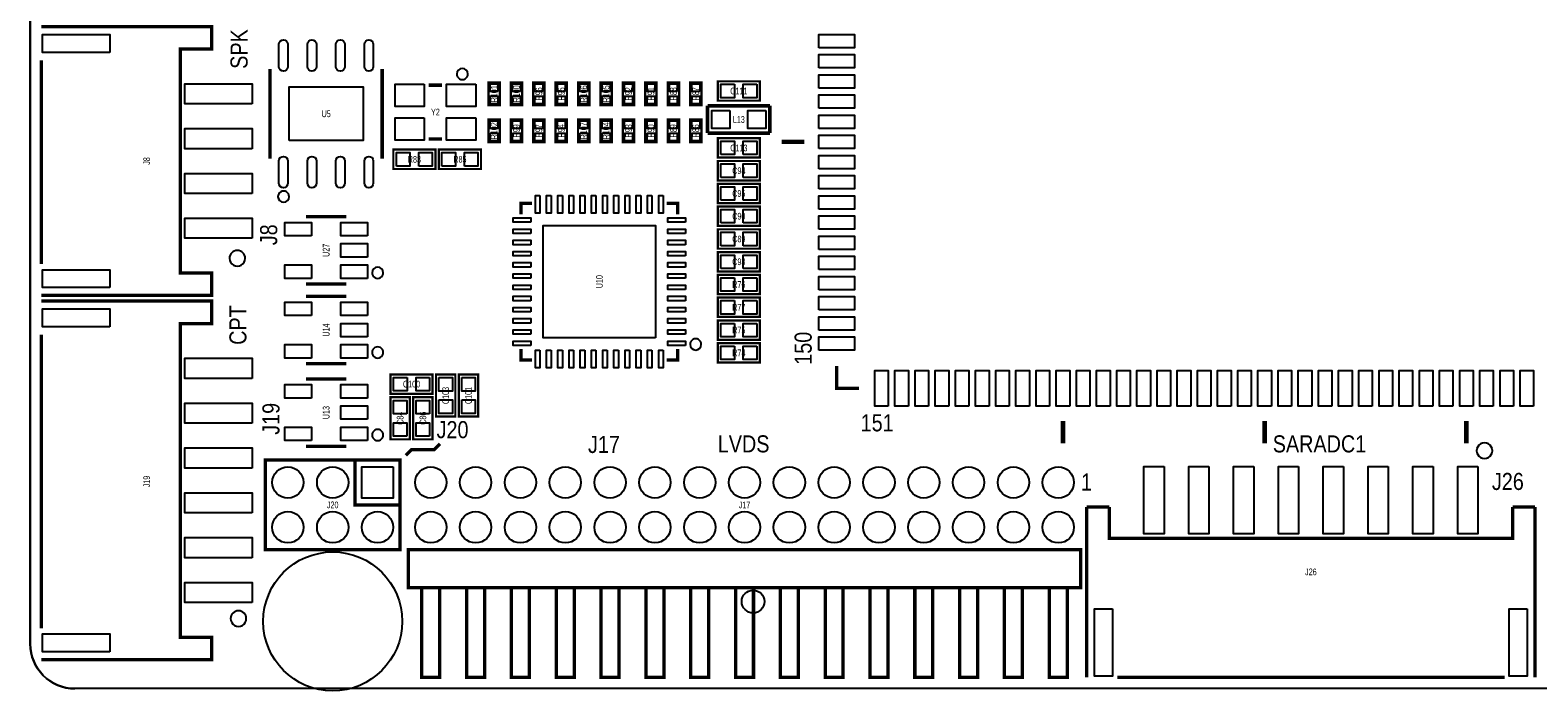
# Model space of a CAD drawing. Extents: x -1 to 129, y 0 to 82.
# Tile 1 of 7: x 0 to 67, y 0 to 29. Entities that reach past the tile are written whole.
import ezdxf
from ezdxf.enums import TextEntityAlignment as Align

# ---------------------------------------------------------------- set-up
doc = ezdxf.new("R2010")
doc.units = 0
for name, color, linetype in [('BG_OUTLINE', 3, 'CONTINUOUS'), ('BG_SILKSCREEN_TOP', 7, 'CONTINUOUS'), ('PG_SILKSCREEN_TOP', 253, 'CONTINUOUS'), ('PIN_TOP', 92, 'CONTINUOUS'), ('RD_SILKSCREEN_TOP', 7, 'CONTINUOUS')]:
    doc.layers.add(name, color=color, linetype=linetype)

msp = doc.modelspace()

# ---------------------------------------------------------------- linework, layer by layer
at = {"layer": 'BG_OUTLINE'}
for points in [[(1.999996, 78.999994, 0.414213), (0, 76.999998), (0, 1.999996, 0.414212), (1.999996, 0)], [(129.499995, 1.999996, -0.414212), (127.499999, 0), (1.999996, 0)]]:
    msp.add_lwpolyline(points, format="xyb", dxfattribs=at)
msp.add_lwpolyline([(1.999996, 78.999994), (24.356873, 78.999994), (24.356873, 70.199987), (38.35687, 70.199987), (38.35687, 78.999994), (127.499999, 78.999994, -0.414213), (129.499995, 76.999998), (129.499995, 1.999996, -0.414212), (127.499999, 0), (1.999996, 0, -0.414212), (0, 1.999996), (0, 76.999998, -0.414213)], format="xyb", close=True, dxfattribs=at)
at = {"layer": 'BG_SILKSCREEN_TOP', "const_width": 0.1524}
msp.add_lwpolyline([(18.288, 10.922), (18.034, 10.668), (17.018, 10.668), (16.764, 10.414)], dxfattribs=at)
at = {"layer": 'PG_SILKSCREEN_TOP'}
for points, const_width in [([(0.499999, 17.54599), (8.099984, 17.54599), (8.099984, 18.545988), (6.699987, 18.545988), (6.699987, 28.545993), (8.099984, 28.545993), (8.099984, 29.545991), (0.499999, 29.545991)], 0.150012), ([(0.499999, 18.945987), (0.499999, 28.045994)], 0.150012), ([(10.708005, 27.653996), (10.708005, 23.654004)], 0.150012), ([(15.707995, 27.653996), (15.707995, 23.654004)], 0.150012), ([(18.384799, 26.930198), (17.784801, 26.930198)], 0.150012), ([(20.955025, 26.035), (20.955025, 27.051), (20.447025, 27.051), (20.447025, 26.035), (20.955025, 26.035)], 0.1016), ([(21.954998, 26.035), (21.954998, 27.051), (21.446998, 27.051), (21.446998, 26.035), (21.954998, 26.035)], 0.1016), ([(22.954996, 26.035025), (22.954996, 27.051025), (22.446996, 27.051025), (22.446996, 26.035025), (22.954996, 26.035025)], 0.1016), ([(23.954994, 26.035), (23.954994, 27.051), (23.446994, 27.051), (23.446994, 26.035), (23.954994, 26.035)], 0.1016), ([(24.954992, 26.035), (24.954992, 27.051), (24.446992, 27.051), (24.446992, 26.035), (24.954992, 26.035)], 0.1016), ([(25.95499, 26.035025), (25.95499, 27.051025), (25.44699, 27.051025), (25.44699, 26.035025), (25.95499, 26.035025)], 0.1016), ([(26.954988, 26.035), (26.954988, 27.051), (26.446988, 27.051), (26.446988, 26.035), (26.954988, 26.035)], 0.1016), ([(27.954986, 26.035), (27.954986, 27.051), (27.446986, 27.051), (27.446986, 26.035), (27.954986, 26.035)], 0.1016), ([(28.954984, 26.035), (28.954984, 27.051), (28.446984, 27.051), (28.446984, 26.035), (28.954984, 26.035)], 0.1016), ([(29.954982, 26.034975), (29.954982, 27.050975), (29.446982, 27.050975), (29.446982, 26.034975), (29.954982, 26.034975)], 0.1016), ([(32.5628, 26.2382), (30.6832, 26.2382), (30.6832, 27.1018), (32.5628, 27.1018), (32.5628, 26.2382)], 0.1016), ([(30.226, 24.7904), (30.226, 26.0096)], 0.1524), ([(30.226, 26.0096), (33.0073, 26.0096)], 0.1524), ([(33.0073, 26.0096), (33.0073, 24.7904)], 0.1524), ([(20.447, 25.4), (20.447, 24.384), (20.955, 24.384), (20.955, 25.4), (20.447, 25.4)], 0.1016), ([(21.447023, 25.399975), (21.447023, 24.383975), (21.955023, 24.383975), (21.955023, 25.399975), (21.447023, 25.399975)], 0.1016), ([(22.446971, 25.400025), (22.446971, 24.384025), (22.954971, 24.384025), (22.954971, 25.400025), (22.446971, 25.400025)], 0.1016), ([(23.446969, 25.4), (23.446969, 24.384), (23.954969, 24.384), (23.954969, 25.4), (23.446969, 25.4)], 0.1016), ([(24.446967, 25.4), (24.446967, 24.384), (24.954967, 24.384), (24.954967, 25.4), (24.446967, 25.4)], 0.1016), ([(25.446965, 25.400025), (25.446965, 24.384025), (25.954965, 24.384025), (25.954965, 25.400025), (25.446965, 25.400025)], 0.1016), ([(26.446963, 25.399975), (26.446963, 24.383975), (26.954963, 24.383975), (26.954963, 25.399975), (26.446963, 25.399975)], 0.1016), ([(27.446961, 25.4), (27.446961, 24.384), (27.954961, 24.384), (27.954961, 25.4), (27.446961, 25.4)], 0.1016), ([(28.446959, 25.4), (28.446959, 24.384), (28.954959, 24.384), (28.954959, 25.4), (28.446959, 25.4)], 0.1016), ([(29.446957, 25.4), (29.446957, 24.384), (29.954957, 24.384), (29.954957, 25.4), (29.446957, 25.4)], 0.1016), ([(18.384799, 24.530202), (17.784801, 24.530202)], 0.150012), ([(33.0073, 24.7904), (30.226, 24.7904)], 0.1524), ([(30.6832, 24.5618), (32.5628, 24.5618), (32.5628, 23.6982), (30.6832, 23.6982), (30.6832, 24.5618)], 0.1016), ([(34.538996, 24.398986), (33.538998, 24.398986)], 0.2), ([(16.2052, 24.0538), (18.0848, 24.0538), (18.0848, 23.1902), (16.2052, 23.1902), (16.2052, 24.0538)], 0.1016), ([(18.2372, 24.0538), (20.1168, 24.0538), (20.1168, 23.1902), (18.2372, 23.1902), (18.2372, 24.0538)], 0.1016), ([(30.6832, 23.5458), (32.5628, 23.5458), (32.5628, 22.6822), (30.6832, 22.6822), (30.6832, 23.5458)], 0.1016), ([(30.6832, 22.5298), (32.5628, 22.5298), (32.5628, 21.6662), (30.6832, 21.6662), (30.6832, 22.5298)], 0.1016), ([(21.897518, 21.160994), (21.897518, 21.660993), (22.397517, 21.660993)], 0.150012), ([(28.897504, 21.160994), (28.897504, 21.660993), (28.397505, 21.660993)], 0.150012), ([(30.6832, 21.5138), (32.5628, 21.5138), (32.5628, 20.6502), (30.6832, 20.6502), (30.6832, 21.5138)], 0.1016), ([(12.308002, 21.057997), (14.107998, 21.057997)], 0.150012), ([(30.6832, 20.4978), (32.5628, 20.4978), (32.5628, 19.6342), (30.6832, 19.6342), (30.6832, 20.4978)], 0.1016), ([(30.6832, 19.4818), (32.5628, 19.4818), (32.5628, 18.6182), (30.6832, 18.6182), (30.6832, 19.4818)], 0.1016), ([(32.5628, 17.6022), (30.6832, 17.6022), (30.6832, 18.4658), (32.5628, 18.4658), (32.5628, 17.6022)], 0.1016), ([(14.107998, 18.058003), (12.308002, 18.058003)], 0.150012), ([(12.308002, 17.501997), (14.107998, 17.501997)], 0.150012), ([(32.5628, 16.5862), (30.6832, 16.5862), (30.6832, 17.4498), (32.5628, 17.4498), (32.5628, 16.5862)], 0.1016), ([(0.499999, 1.291996), (8.099984, 1.291996), (8.099984, 2.291994), (6.699987, 2.291994), (6.699987, 16.291992), (8.099984, 16.291992), (8.099984, 17.29199), (0.499999, 17.29199)], 0.150012), ([(32.5628, 15.5702), (30.6832, 15.5702), (30.6832, 16.4338), (32.5628, 16.4338), (32.5628, 15.5702)], 0.1016), ([(0.499999, 2.691994), (0.499999, 15.791993)], 0.150012), ([(21.897518, 15.161006), (21.897518, 14.661007), (22.397517, 14.661007)], 0.150012), ([(28.397505, 14.661007), (28.897504, 14.661007), (28.897504, 15.161006)], 0.150012), ([(32.5628, 14.5542), (30.6832, 14.5542), (30.6832, 15.4178), (32.5628, 15.4178), (32.5628, 14.5542)], 0.1016), ([(14.107998, 14.502003), (12.308002, 14.502003)], 0.150012), ([(35.989006, 14.399006), (35.989006, 13.399008), (36.989004, 13.399008)], 0.150012), ([(12.308002, 13.818997), (14.107998, 13.818997)], 0.150012), ([(17.9578, 13.1572), (16.0782, 13.1572), (16.0782, 14.0208), (17.9578, 14.0208), (17.9578, 13.1572)], 0.1016), ([(18.9738, 14.0208), (18.9738, 12.1412), (18.1102, 12.1412), (18.1102, 14.0208), (18.9738, 14.0208)], 0.1016), ([(19.9898, 14.0208), (19.9898, 12.1412), (19.1262, 12.1412), (19.1262, 14.0208), (19.9898, 14.0208)], 0.1016), ([(16.0782, 11.1252), (16.0782, 13.0048), (16.9418, 13.0048), (16.9418, 11.1252), (16.0782, 11.1252)], 0.1016), ([(17.0942, 11.1252), (17.0942, 13.0048), (17.9578, 13.0048), (17.9578, 11.1252), (17.0942, 11.1252)], 0.1016), ([(46.088986, 11.948998), (46.088986, 10.949)], 0.2), ([(55.088993, 11.948998), (55.088993, 10.949)], 0.2), ([(64.089001, 11.948998), (64.089001, 10.949)], 0.2), ([(14.107998, 10.819003), (12.308002, 10.819003)], 0.150012), ([(16.499992, 10.200005), (16.499992, 6.200013), (10.500004, 6.200013), (10.500004, 10.200005), (16.499992, 10.200005)], 0.150012), ([(14.499996, 10.200005), (14.499996, 8.200009), (16.499992, 8.200009)], 0.150012), ([(47.149995, 8.109991), (47.149995, 0.510007)], 0.150012), ([(48.149993, 8.109991), (47.149995, 8.109991)], 0.150012), ([(48.149993, 8.109991), (48.149993, 6.709994), (66.150007, 6.709994), (66.150007, 8.109991)], 0.150012), ([(67.150005, 8.109991), (66.150007, 8.109991)], 0.150012), ([(67.150005, 0.510007), (67.150005, 8.109991)], 0.150012), ([(46.876995, 6.200013), (46.876995, 4.500016), (16.877005, 4.500016), (16.877005, 6.200013), (46.876995, 6.200013)], 0.150012), ([(18.277002, 4.500016), (18.277002, 0.499999), (17.477003, 0.499999), (17.477003, 4.500016)], 0.150012), ([(20.276998, 4.500016), (20.276998, 0.499999), (19.476999, 0.499999), (19.476999, 4.500016)], 0.150012), ([(22.276994, 4.500016), (22.276994, 0.499999), (21.476995, 0.499999), (21.476995, 4.500016)], 0.150012), ([(24.27699, 4.500016), (24.27699, 0.499999), (23.476991, 0.499999), (23.476991, 4.500016)], 0.150012), ([(26.277011, 4.500016), (26.277011, 0.499999), (25.476987, 0.499999), (25.476987, 4.500016)], 0.150012), ([(28.277007, 4.500016), (28.277007, 0.499999), (27.477009, 0.499999), (27.477009, 4.500016)], 0.150012), ([(30.277003, 4.500016), (30.277003, 0.499999), (29.477005, 0.499999), (29.477005, 4.500016)], 0.150012), ([(32.276999, 4.500016), (32.276999, 0.499999), (31.477001, 0.499999), (31.477001, 4.500016)], 0.150012), ([(34.276995, 4.500016), (34.276995, 0.499999), (33.476997, 0.499999), (33.476997, 4.500016)], 0.150012), ([(36.276991, 4.500016), (36.276991, 0.499999), (35.476993, 0.499999), (35.476993, 4.500016)], 0.150012), ([(38.277013, 4.500016), (38.277013, 0.499999), (37.476989, 0.499999), (37.476989, 4.500016)], 0.150012), ([(40.277009, 4.500016), (40.277009, 0.499999), (39.47701, 0.499999), (39.47701, 4.500016)], 0.150012), ([(42.277005, 4.500016), (42.277005, 0.499999), (41.477006, 0.499999), (41.477006, 4.500016)], 0.150012), ([(44.277001, 4.500016), (44.277001, 0.499999), (43.477002, 0.499999), (43.477002, 4.500016)], 0.150012), ([(46.276997, 4.500016), (46.276997, 0.499999), (45.476998, 0.499999), (45.476998, 4.500016)], 0.150012), ([(65.789988, 0.510007), (48.510012, 0.510007)], 0.150012)]:
    msp.add_lwpolyline(points, dxfattribs=dict(at, const_width=const_width))
for points in [[(19.534784, 27.430197, 1), (19.034815, 27.430186, 1)], [(11.558016, 21.954007, 1), (11.057993, 21.954009, 1)], [(9.595612, 19.202425, 1), (8.895615, 19.202406, 1)], [(15.757982, 18.558002, 1), (15.258018, 18.557998, 1)], [(29.947514, 15.361006, 1), (29.447507, 15.360994, 1)], [(15.757982, 15.002002, 1), (15.258018, 15.001998, 1)], [(15.757982, 11.319002, 1), (15.258018, 11.318998, 1)], [(65.246987, 10.617225, 1), (64.547006, 10.617207, 1)], [(9.646412, 3.1242, 1), (8.946415, 3.124206, 1)]]:
    msp.add_lwpolyline(points, format="xyb", close=True, dxfattribs=at)
at = {"layer": 'PIN_TOP'}
for points in [[(3.54998, 28.395955), (0.549986, 28.395955), (0.549986, 29.196055), (3.54998, 29.196055)], [(35.189109, 28.599003), (35.189109, 29.199002), (36.789106, 29.199002), (36.789106, 28.599003)], [(35.189109, 27.699005), (35.189109, 28.299004), (36.789106, 28.299004), (36.789106, 27.699005)], [(9.89998, 26.096049), (6.899986, 26.096049), (6.899986, 26.995945), (9.89998, 26.995945)], [(17.584788, 26.98021), (17.584788, 25.980212), (16.284791, 25.980212), (16.284791, 26.98021)], [(19.884809, 26.98021), (19.884809, 25.980212), (18.584812, 25.980212), (18.584812, 26.98021)], [(20.876031, 26.643101), (20.526019, 26.643101), (20.526019, 26.993113), (20.876031, 26.993113)], [(21.876004, 26.643101), (21.525992, 26.643101), (21.525992, 26.993113), (21.876004, 26.993113)], [(22.876002, 26.643127), (22.52599, 26.643127), (22.52599, 26.993139), (22.876002, 26.993139)], [(23.876, 26.643101), (23.525988, 26.643101), (23.525988, 26.993113), (23.876, 26.993113)], [(24.875998, 26.643101), (24.525986, 26.643101), (24.525986, 26.993113), (24.875998, 26.993113)], [(25.875996, 26.643127), (25.525984, 26.643127), (25.525984, 26.993139), (25.875996, 26.993139)], [(26.875994, 26.643101), (26.525982, 26.643101), (26.525982, 26.993113), (26.875994, 26.993113)], [(27.875992, 26.643101), (27.52598, 26.643101), (27.52598, 26.993113), (27.875992, 26.993113)], [(28.87599, 26.643101), (28.525978, 26.643101), (28.525978, 26.993113), (28.87599, 26.993113)], [(29.875988, 26.643076), (29.525976, 26.643076), (29.525976, 26.993088), (29.875988, 26.993088)], [(31.422797, 26.969695), (31.422797, 26.370305), (30.823408, 26.370305), (30.823408, 26.969695)], [(32.422592, 26.969695), (32.422592, 26.370305), (31.823203, 26.370305), (31.823203, 26.969695)], [(35.189109, 26.799007), (35.189109, 27.399005), (36.789106, 27.399005), (36.789106, 26.799007)], [(11.557991, 24.454002), (11.557991, 26.853998), (14.857984, 26.853998), (14.857984, 24.454002)], [(20.876031, 26.092887), (20.526019, 26.092887), (20.526019, 26.442899), (20.876031, 26.442899)], [(21.876004, 26.092887), (21.525992, 26.092887), (21.525992, 26.442899), (21.876004, 26.442899)], [(22.876002, 26.092912), (22.52599, 26.092912), (22.52599, 26.442924), (22.876002, 26.442924)], [(23.876, 26.092887), (23.525988, 26.092887), (23.525988, 26.442899), (23.876, 26.442899)], [(24.875998, 26.092887), (24.525986, 26.092887), (24.525986, 26.442899), (24.875998, 26.442899)], [(25.875996, 26.092912), (25.525984, 26.092912), (25.525984, 26.442924), (25.875996, 26.442924)], [(26.875994, 26.092887), (26.525982, 26.092887), (26.525982, 26.442899), (26.875994, 26.442899)], [(27.875992, 26.092887), (27.52598, 26.092887), (27.52598, 26.442899), (27.875992, 26.442899)], [(28.87599, 26.092887), (28.525978, 26.092887), (28.525978, 26.442899), (28.87599, 26.442899)], [(29.875988, 26.092861), (29.525976, 26.092861), (29.525976, 26.442873), (29.875988, 26.442873)], [(35.189109, 25.899008), (35.189109, 26.499007), (36.789106, 26.499007), (36.789106, 25.899008)], [(31.22295, 25.80005), (31.22295, 24.99995), (30.42285, 24.99995), (30.42285, 25.80005)], [(32.82315, 25.80005), (32.82315, 24.99995), (32.02305, 24.99995), (32.02305, 25.80005)], [(35.189109, 24.99901), (35.189109, 25.599009), (36.789106, 25.599009), (36.789106, 24.99901)], [(9.89998, 24.096053), (6.899986, 24.096053), (6.899986, 24.995949), (9.89998, 24.995949)], [(17.584788, 25.480188), (17.584788, 24.48019), (16.284791, 24.48019), (16.284791, 25.480188)], [(19.884809, 25.480188), (19.884809, 24.48019), (18.584812, 24.48019), (18.584812, 25.480188)], [(20.525994, 25.342113), (20.876006, 25.342113), (20.876006, 24.992101), (20.525994, 24.992101)], [(21.526017, 25.342088), (21.876029, 25.342088), (21.876029, 24.992076), (21.526017, 24.992076)], [(22.525965, 25.342139), (22.875977, 25.342139), (22.875977, 24.992127), (22.525965, 24.992127)], [(23.525963, 25.342113), (23.875975, 25.342113), (23.875975, 24.992101), (23.525963, 24.992101)], [(24.525961, 25.342113), (24.875973, 25.342113), (24.875973, 24.992101), (24.525961, 24.992101)], [(25.525959, 25.342139), (25.875971, 25.342139), (25.875971, 24.992127), (25.525959, 24.992127)], [(26.525957, 25.342088), (26.875969, 25.342088), (26.875969, 24.992076), (26.525957, 24.992076)], [(27.525955, 25.342113), (27.875967, 25.342113), (27.875967, 24.992101), (27.525955, 24.992101)], [(28.525953, 25.342113), (28.875965, 25.342113), (28.875965, 24.992101), (28.525953, 24.992101)], [(29.525951, 25.342113), (29.875963, 25.342113), (29.875963, 24.992101), (29.525951, 24.992101)], [(20.525994, 24.791899), (20.876006, 24.791899), (20.876006, 24.441887), (20.525994, 24.441887)], [(21.526017, 24.791873), (21.876029, 24.791873), (21.876029, 24.441861), (21.526017, 24.441861)], [(22.525965, 24.791924), (22.875977, 24.791924), (22.875977, 24.441912), (22.525965, 24.441912)], [(23.525963, 24.791899), (23.875975, 24.791899), (23.875975, 24.441887), (23.525963, 24.441887)], [(24.525961, 24.791899), (24.875973, 24.791899), (24.875973, 24.441887), (24.525961, 24.441887)], [(25.525959, 24.791924), (25.875971, 24.791924), (25.875971, 24.441912), (25.525959, 24.441912)], [(26.525957, 24.791873), (26.875969, 24.791873), (26.875969, 24.441861), (26.525957, 24.441861)], [(27.525955, 24.791899), (27.875967, 24.791899), (27.875967, 24.441887), (27.525955, 24.441887)], [(28.525953, 24.791899), (28.875965, 24.791899), (28.875965, 24.441887), (28.525953, 24.441887)], [(29.525951, 24.791899), (29.875963, 24.791899), (29.875963, 24.441887), (29.525951, 24.441887)], [(30.823408, 23.830305), (30.823408, 24.429695), (31.422797, 24.429695), (31.422797, 23.830305)], [(31.823203, 23.830305), (31.823203, 24.429695), (32.422592, 24.429695), (32.422592, 23.830305)], [(35.189109, 24.098987), (35.189109, 24.698985), (36.789106, 24.698985), (36.789106, 24.098987)], [(16.345408, 23.322305), (16.345408, 23.921695), (16.944797, 23.921695), (16.944797, 23.322305)], [(17.345203, 23.322305), (17.345203, 23.921695), (17.944592, 23.921695), (17.944592, 23.322305)], [(18.377408, 23.322305), (18.377408, 23.921695), (18.976797, 23.921695), (18.976797, 23.322305)], [(19.377203, 23.322305), (19.377203, 23.921695), (19.976592, 23.921695), (19.976592, 23.322305)], [(35.189109, 23.198988), (35.189109, 23.798987), (36.789106, 23.798987), (36.789106, 23.198988)], [(9.89998, 22.096057), (6.899986, 22.096057), (6.899986, 22.995953), (9.89998, 22.995953)], [(30.823408, 22.814305), (30.823408, 23.413695), (31.422797, 23.413695), (31.422797, 22.814305)], [(31.823203, 22.814305), (31.823203, 23.413695), (32.422592, 23.413695), (32.422592, 22.814305)], [(35.189109, 22.29899), (35.189109, 22.898989), (36.789106, 22.898989), (36.789106, 22.29899)], [(30.823408, 21.798305), (30.823408, 22.397695), (31.422797, 22.397695), (31.422797, 21.798305)], [(31.823203, 21.798305), (31.823203, 22.397695), (32.422592, 22.397695), (32.422592, 21.798305)], [(22.747453, 22.011056), (22.747453, 21.210956), (22.547555, 21.210956), (22.547555, 22.011056)], [(23.247452, 22.011056), (23.247452, 21.210956), (23.047554, 21.210956), (23.047554, 22.011056)], [(23.747451, 22.011056), (23.747451, 21.210956), (23.547553, 21.210956), (23.547553, 22.011056)], [(24.24745, 22.011056), (24.24745, 21.210956), (24.047552, 21.210956), (24.047552, 22.011056)], [(24.747449, 22.011056), (24.747449, 21.210956), (24.547551, 21.210956), (24.547551, 22.011056)], [(25.247448, 22.011056), (25.247448, 21.210956), (25.04755, 21.210956), (25.04755, 22.011056)], [(25.747472, 22.011056), (25.747472, 21.210956), (25.547574, 21.210956), (25.547574, 22.011056)], [(26.247471, 22.011056), (26.247471, 21.210956), (26.047573, 21.210956), (26.047573, 22.011056)], [(26.74747, 22.011056), (26.74747, 21.210956), (26.547572, 21.210956), (26.547572, 22.011056)], [(27.247469, 22.011056), (27.247469, 21.210956), (27.047571, 21.210956), (27.047571, 22.011056)], [(27.747468, 22.011056), (27.747468, 21.210956), (27.54757, 21.210956), (27.54757, 22.011056)], [(28.247467, 22.011056), (28.247467, 21.210956), (28.047569, 21.210956), (28.047569, 22.011056)], [(35.189109, 21.398992), (35.189109, 21.998991), (36.789106, 21.998991), (36.789106, 21.398992)], [(9.89998, 20.096061), (6.899986, 20.096061), (6.899986, 20.995957), (9.89998, 20.995957)], [(22.347555, 20.811058), (21.547455, 20.811058), (21.547455, 21.010956), (22.347555, 21.010956)], [(29.247567, 20.811058), (28.447467, 20.811058), (28.447467, 21.010956), (29.247567, 21.010956)], [(30.823408, 20.782305), (30.823408, 21.381695), (31.422797, 21.381695), (31.422797, 20.782305)], [(31.823203, 20.782305), (31.823203, 21.381695), (32.422592, 21.381695), (32.422592, 20.782305)], [(35.189109, 20.498994), (35.189109, 21.098993), (36.789106, 21.098993), (36.789106, 20.498994)], [(12.557442, 20.208316), (11.358537, 20.208316), (11.358537, 20.807705), (12.557442, 20.807705)], [(15.057463, 20.208316), (13.858557, 20.208316), (13.858557, 20.807705), (15.057463, 20.807705)], [(22.347555, 20.311059), (21.547455, 20.311059), (21.547455, 20.510957), (22.347555, 20.510957)], [(27.897506, 15.661005), (22.897516, 15.661005), (22.897516, 20.660995), (27.897506, 20.660995)], [(29.247567, 20.311059), (28.447467, 20.311059), (28.447467, 20.510957), (29.247567, 20.510957)], [(30.823408, 19.766305), (30.823408, 20.365695), (31.422797, 20.365695), (31.422797, 19.766305)], [(31.823203, 19.766305), (31.823203, 20.365695), (32.422592, 20.365695), (32.422592, 19.766305)], [(35.189109, 19.598996), (35.189109, 20.198994), (36.789106, 20.198994), (36.789106, 19.598996)], [(15.057463, 19.258305), (13.858557, 19.258305), (13.858557, 19.857695), (15.057463, 19.857695)], [(22.347555, 19.81106), (21.547455, 19.81106), (21.547455, 20.010958), (22.347555, 20.010958)], [(22.347555, 19.311061), (21.547455, 19.311061), (21.547455, 19.510959), (22.347555, 19.510959)], [(29.247567, 19.81106), (28.447467, 19.81106), (28.447467, 20.010958), (29.247567, 20.010958)], [(29.247567, 19.311061), (28.447467, 19.311061), (28.447467, 19.510959), (29.247567, 19.510959)], [(12.557442, 18.308295), (11.358537, 18.308295), (11.358537, 18.907684), (12.557442, 18.907684)], [(15.057463, 18.308295), (13.858557, 18.308295), (13.858557, 18.907684), (15.057463, 18.907684)], [(22.347555, 18.811062), (21.547455, 18.811062), (21.547455, 19.01096), (22.347555, 19.01096)], [(29.247567, 18.811062), (28.447467, 18.811062), (28.447467, 19.01096), (29.247567, 19.01096)], [(30.823408, 18.750305), (30.823408, 19.349695), (31.422797, 19.349695), (31.422797, 18.750305)], [(31.823203, 18.750305), (31.823203, 19.349695), (32.422592, 19.349695), (32.422592, 18.750305)], [(35.189109, 18.698997), (35.189109, 19.298996), (36.789106, 19.298996), (36.789106, 18.698997)], [(3.54998, 17.895951), (0.549986, 17.895951), (0.549986, 18.696051), (3.54998, 18.696051)], [(22.347555, 18.311063), (21.547455, 18.311063), (21.547455, 18.510961), (22.347555, 18.510961)], [(29.247567, 18.311063), (28.447467, 18.311063), (28.447467, 18.510961), (29.247567, 18.510961)], [(31.422797, 18.333695), (31.422797, 17.734305), (30.823408, 17.734305), (30.823408, 18.333695)], [(32.422592, 18.333695), (32.422592, 17.734305), (31.823203, 17.734305), (31.823203, 18.333695)], [(35.189109, 17.798999), (35.189109, 18.398998), (36.789106, 18.398998), (36.789106, 17.798999)], [(22.347555, 17.811039), (21.547455, 17.811039), (21.547455, 18.010937), (22.347555, 18.010937)], [(22.347555, 17.31104), (21.547455, 17.31104), (21.547455, 17.510938), (22.347555, 17.510938)], [(29.247567, 17.811039), (28.447467, 17.811039), (28.447467, 18.010937), (29.247567, 18.010937)], [(29.247567, 17.31104), (28.447467, 17.31104), (28.447467, 17.510938), (29.247567, 17.510938)], [(35.189109, 16.899001), (35.189109, 17.499), (36.789106, 17.499), (36.789106, 16.899001)], [(3.54998, 16.141954), (0.549986, 16.141954), (0.549986, 16.942054), (3.54998, 16.942054)], [(12.557442, 16.652316), (11.358537, 16.652316), (11.358537, 17.251705), (12.557442, 17.251705)], [(15.057463, 16.652316), (13.858557, 16.652316), (13.858557, 17.251705), (15.057463, 17.251705)], [(22.347555, 16.811041), (21.547455, 16.811041), (21.547455, 17.010939), (22.347555, 17.010939)], [(29.247567, 16.811041), (28.447467, 16.811041), (28.447467, 17.010939), (29.247567, 17.010939)], [(31.422797, 17.317695), (31.422797, 16.718305), (30.823408, 16.718305), (30.823408, 17.317695)], [(32.422592, 17.317695), (32.422592, 16.718305), (31.823203, 16.718305), (31.823203, 17.317695)], [(15.057463, 15.702305), (13.858557, 15.702305), (13.858557, 16.301695), (15.057463, 16.301695)], [(22.347555, 16.311042), (21.547455, 16.311042), (21.547455, 16.51094), (22.347555, 16.51094)], [(29.247567, 16.311042), (28.447467, 16.311042), (28.447467, 16.51094), (29.247567, 16.51094)], [(31.422797, 16.301695), (31.422797, 15.702305), (30.823408, 15.702305), (30.823408, 16.301695)], [(32.422592, 16.301695), (32.422592, 15.702305), (31.823203, 15.702305), (31.823203, 16.301695)], [(35.189109, 15.999003), (35.189109, 16.599002), (36.789106, 16.599002), (36.789106, 15.999003)], [(22.347555, 15.811043), (21.547455, 15.811043), (21.547455, 16.010941), (22.347555, 16.010941)], [(22.347555, 15.311044), (21.547455, 15.311044), (21.547455, 15.510942), (22.347555, 15.510942)], [(29.247567, 15.811043), (28.447467, 15.811043), (28.447467, 16.010941), (29.247567, 16.010941)], [(29.247567, 15.311044), (28.447467, 15.311044), (28.447467, 15.510942), (29.247567, 15.510942)], [(35.189109, 15.099005), (35.189109, 15.699003), (36.789106, 15.699003), (36.789106, 15.099005)], [(12.557442, 14.752295), (11.358537, 14.752295), (11.358537, 15.351684), (12.557442, 15.351684)], [(15.057463, 14.752295), (13.858557, 14.752295), (13.858557, 15.351684), (15.057463, 15.351684)], [(22.747453, 15.111044), (22.747453, 14.310944), (22.547555, 14.310944), (22.547555, 15.111044)], [(23.247452, 15.111044), (23.247452, 14.310944), (23.047554, 14.310944), (23.047554, 15.111044)], [(23.747451, 15.111044), (23.747451, 14.310944), (23.547553, 14.310944), (23.547553, 15.111044)], [(24.24745, 15.111044), (24.24745, 14.310944), (24.047552, 14.310944), (24.047552, 15.111044)], [(24.747449, 15.111044), (24.747449, 14.310944), (24.547551, 14.310944), (24.547551, 15.111044)], [(25.247448, 15.111044), (25.247448, 14.310944), (25.04755, 14.310944), (25.04755, 15.111044)], [(25.747472, 15.111044), (25.747472, 14.310944), (25.547574, 14.310944), (25.547574, 15.111044)], [(26.247471, 15.111044), (26.247471, 14.310944), (26.047573, 14.310944), (26.047573, 15.111044)], [(26.74747, 15.111044), (26.74747, 14.310944), (26.547572, 14.310944), (26.547572, 15.111044)], [(27.247469, 15.111044), (27.247469, 14.310944), (27.047571, 14.310944), (27.047571, 15.111044)], [(27.747468, 15.111044), (27.747468, 14.310944), (27.54757, 14.310944), (27.54757, 15.111044)], [(28.247467, 15.111044), (28.247467, 14.310944), (28.047569, 14.310944), (28.047569, 15.111044)], [(31.422797, 15.285695), (31.422797, 14.686305), (30.823408, 14.686305), (30.823408, 15.285695)], [(32.422592, 15.285695), (32.422592, 14.686305), (31.823203, 14.686305), (31.823203, 15.285695)], [(9.89998, 13.842048), (6.899986, 13.842048), (6.899986, 14.741944), (9.89998, 14.741944)], [(38.289001, 12.599111), (37.689003, 12.599111), (37.689003, 14.199108), (38.289001, 14.199108)], [(39.189, 12.599111), (38.589001, 12.599111), (38.589001, 14.199108), (39.189, 14.199108)], [(40.088998, 12.599111), (39.488999, 12.599111), (39.488999, 14.199108), (40.088998, 14.199108)], [(40.988996, 12.599111), (40.388997, 12.599111), (40.388997, 14.199108), (40.988996, 14.199108)], [(41.888994, 12.599111), (41.288995, 12.599111), (41.288995, 14.199108), (41.888994, 14.199108)], [(42.788992, 12.599111), (42.188994, 12.599111), (42.188994, 14.199108), (42.788992, 14.199108)], [(43.688991, 12.599111), (43.088992, 12.599111), (43.088992, 14.199108), (43.688991, 14.199108)], [(44.588989, 12.599111), (43.98899, 12.599111), (43.98899, 14.199108), (44.588989, 14.199108)], [(45.488987, 12.599111), (44.888988, 12.599111), (44.888988, 14.199108), (45.488987, 14.199108)], [(46.388985, 12.599111), (45.788986, 12.599111), (45.788986, 14.199108), (46.388985, 14.199108)], [(47.288983, 12.599111), (46.688985, 12.599111), (46.688985, 14.199108), (47.288983, 14.199108)], [(48.189007, 12.599111), (47.589008, 12.599111), (47.589008, 14.199108), (48.189007, 14.199108)], [(49.089005, 12.599111), (48.489006, 12.599111), (48.489006, 14.199108), (49.089005, 14.199108)], [(49.989003, 12.599111), (49.389005, 12.599111), (49.389005, 14.199108), (49.989003, 14.199108)], [(50.889002, 12.599111), (50.289003, 12.599111), (50.289003, 14.199108), (50.889002, 14.199108)], [(51.789, 12.599111), (51.189001, 12.599111), (51.189001, 14.199108), (51.789, 14.199108)], [(52.688998, 12.599111), (52.088999, 12.599111), (52.088999, 14.199108), (52.688998, 14.199108)], [(53.588996, 12.599111), (52.988997, 12.599111), (52.988997, 14.199108), (53.588996, 14.199108)], [(54.488994, 12.599111), (53.888996, 12.599111), (53.888996, 14.199108), (54.488994, 14.199108)], [(55.388993, 12.599111), (54.788994, 12.599111), (54.788994, 14.199108), (55.388993, 14.199108)], [(56.288991, 12.599111), (55.688992, 12.599111), (55.688992, 14.199108), (56.288991, 14.199108)], [(57.188989, 12.599111), (56.58899, 12.599111), (56.58899, 14.199108), (57.188989, 14.199108)], [(58.088987, 12.599111), (57.488988, 12.599111), (57.488988, 14.199108), (58.088987, 14.199108)], [(58.988985, 12.599111), (58.388987, 12.599111), (58.388987, 14.199108), (58.988985, 14.199108)], [(59.888984, 12.599111), (59.288985, 12.599111), (59.288985, 14.199108), (59.888984, 14.199108)], [(60.789007, 12.599111), (60.189008, 12.599111), (60.189008, 14.199108), (60.789007, 14.199108)], [(61.689005, 12.599111), (61.089007, 12.599111), (61.089007, 14.199108), (61.689005, 14.199108)], [(62.589004, 12.599111), (61.989005, 12.599111), (61.989005, 14.199108), (62.589004, 14.199108)], [(63.489002, 12.599111), (62.889003, 12.599111), (62.889003, 14.199108), (63.489002, 14.199108)], [(64.389, 12.599111), (63.789001, 12.599111), (63.789001, 14.199108), (64.389, 14.199108)], [(65.288998, 12.599111), (64.688999, 12.599111), (64.688999, 14.199108), (65.288998, 14.199108)], [(66.188996, 12.599111), (65.588998, 12.599111), (65.588998, 14.199108), (66.188996, 14.199108)], [(67.088995, 12.599111), (66.488996, 12.599111), (66.488996, 14.199108), (67.088995, 14.199108)], [(12.557442, 12.969316), (11.358537, 12.969316), (11.358537, 13.568705), (12.557442, 13.568705)], [(15.057463, 12.969316), (13.858557, 12.969316), (13.858557, 13.568705), (15.057463, 13.568705)], [(16.817797, 13.888695), (16.817797, 13.289305), (16.218408, 13.289305), (16.218408, 13.888695)], [(17.817592, 13.888695), (17.817592, 13.289305), (17.218203, 13.289305), (17.218203, 13.888695)], [(18.242305, 13.880592), (18.841695, 13.880592), (18.841695, 13.281203), (18.242305, 13.281203)], [(19.258305, 13.880592), (19.857695, 13.880592), (19.857695, 13.281203), (19.258305, 13.281203)], [(16.809695, 12.265203), (16.210305, 12.265203), (16.210305, 12.864592), (16.809695, 12.864592)], [(17.825695, 12.265203), (17.226305, 12.265203), (17.226305, 12.864592), (17.825695, 12.864592)], [(18.242305, 12.880797), (18.841695, 12.880797), (18.841695, 12.281408), (18.242305, 12.281408)], [(19.258305, 12.880797), (19.857695, 12.880797), (19.857695, 12.281408), (19.258305, 12.281408)], [(9.89998, 11.842052), (6.899986, 11.842052), (6.899986, 12.741948), (9.89998, 12.741948)], [(15.057463, 12.019305), (13.858557, 12.019305), (13.858557, 12.618695), (15.057463, 12.618695)], [(12.557442, 11.069295), (11.358537, 11.069295), (11.358537, 11.668684), (12.557442, 11.668684)], [(15.057463, 11.069295), (13.858557, 11.069295), (13.858557, 11.668684), (15.057463, 11.668684)], [(16.809695, 11.265408), (16.210305, 11.265408), (16.210305, 11.864797), (16.809695, 11.864797)], [(17.825695, 11.265408), (17.226305, 11.265408), (17.226305, 11.864797), (17.825695, 11.864797)], [(9.89998, 9.842056), (6.899986, 9.842056), (6.899986, 10.741952), (9.89998, 10.741952)], [(16.199993, 9.900006), (16.199993, 8.500008), (14.799996, 8.500008), (14.799996, 9.900006)], [(50.599937, 9.909988), (50.599937, 6.909994), (49.70004, 6.909994), (49.70004, 9.909988)], [(52.599958, 9.909988), (52.599958, 6.909994), (51.700062, 6.909994), (51.700062, 9.909988)], [(54.599954, 9.909988), (54.599954, 6.909994), (53.700058, 6.909994), (53.700058, 9.909988)], [(56.59995, 9.909988), (56.59995, 6.909994), (55.700054, 6.909994), (55.700054, 9.909988)], [(58.599946, 9.909988), (58.599946, 6.909994), (57.70005, 6.909994), (57.70005, 9.909988)], [(60.599942, 9.909988), (60.599942, 6.909994), (59.700046, 6.909994), (59.700046, 9.909988)], [(62.599938, 9.909988), (62.599938, 6.909994), (61.700042, 6.909994), (61.700042, 9.909988)], [(64.59996, 9.909988), (64.59996, 6.909994), (63.700063, 6.909994), (63.700063, 9.909988)], [(9.89998, 7.842059), (6.899986, 7.842059), (6.899986, 8.741956), (9.89998, 8.741956)], [(9.89998, 5.842064), (6.899986, 5.842064), (6.899986, 6.74196), (9.89998, 6.74196)], [(9.89998, 3.842067), (6.899986, 3.842067), (6.899986, 4.741964), (9.89998, 4.741964)], [(48.300056, 3.559988), (48.300056, 0.559994), (47.499956, 0.559994), (47.499956, 3.559988)], [(66.800044, 3.559988), (66.800044, 0.559994), (65.999944, 0.559994), (65.999944, 3.559988)], [(3.54998, 1.641958), (0.549986, 1.641958), (0.549986, 2.442058), (3.54998, 2.442058)]]:
    msp.add_lwpolyline(points, close=True, dxfattribs=at)
for points in [[(11.503, 28.753994), (11.503, 27.753996, -1), (11.103, 27.753996), (11.103, 28.753994, -1)], [(12.773, 28.753994), (12.773, 27.753996, -1), (12.373, 27.753996), (12.373, 28.753994, -1)], [(14.043, 28.753994), (14.043, 27.753996, -1), (13.643, 27.753996), (13.643, 28.753994, -1)], [(15.313, 28.753994), (15.313, 27.753996, -1), (14.913, 27.753996), (14.913, 28.753994, -1)], [(11.503, 23.554004), (11.503, 22.554006, -1), (11.103, 22.554006), (11.103, 23.554004, -1)], [(12.773, 23.554004), (12.773, 22.554006, -1), (12.373, 22.554006), (12.373, 23.554004, -1)], [(14.043, 23.554004), (14.043, 22.554006, -1), (13.643, 22.554006), (13.643, 23.554004, -1)], [(15.313, 23.554004), (15.313, 22.554006, -1), (14.913, 22.554006), (14.913, 23.554004, -1)]]:
    msp.add_lwpolyline(points, format="xyb", close=True, dxfattribs=at)
for centre, radius in [((11.500002, 9.200007), 0.699999), ((13.499998, 9.200007), 0.699999), ((17.877003, 9.200007), 0.699999), ((19.876999, 9.200007), 0.699999), ((21.876995, 9.200007), 0.699999), ((23.876991, 9.200007), 0.699999), ((25.877012, 9.200007), 0.699999), ((27.877008, 9.200007), 0.699999), ((29.877004, 9.200007), 0.699999), ((31.877, 9.200007), 0.699999), ((33.876996, 9.200007), 0.699999), ((35.876992, 9.200007), 0.699999), ((37.876988, 9.200007), 0.699999), ((39.877009, 9.200007), 0.699999), ((41.877005, 9.200007), 0.699999), ((43.877001, 9.200007), 0.699999), ((45.876997, 9.200007), 0.699999), ((11.500002, 7.200011), 0.699999), ((13.499998, 7.200011), 0.699999), ((15.499994, 7.200011), 0.699999), ((17.877003, 7.200011), 0.699999), ((19.876999, 7.200011), 0.699999), ((21.876995, 7.200011), 0.699999), ((23.876991, 7.200011), 0.699999), ((25.877012, 7.200011), 0.699999), ((27.877008, 7.200011), 0.699999), ((29.877004, 7.200011), 0.699999), ((31.877, 7.200011), 0.699999), ((33.876996, 7.200011), 0.699999), ((35.876992, 7.200011), 0.699999), ((37.876988, 7.200011), 0.699999), ((39.877009, 7.200011), 0.699999), ((41.877005, 7.200011), 0.699999), ((43.877001, 7.200011), 0.699999), ((45.876997, 7.200011), 0.699999), ((13.499998, 2.999994), 3.099956), ((32.258, 3.8862), 0.508)]:
    msp.add_circle(centre, radius, dxfattribs=at)

# ---------------------------------------------------------------- texts
at = {"layer": 'BG_SILKSCREEN_TOP', "width": 0.866667}
for s, p in [('SPK', (9.7028, 27.6606)), ('J8', (11.0236, 19.7866)), ('CPT', (9.652, 15.3416)), ('J19', (11.1252, 11.3284))]:
    msp.add_text(s, height=0.762, rotation=90, dxfattribs=at).set_placement(p)
for s, p in [('J20', (18.1356, 11.176)), ('J17', (24.892, 10.5156)), ('LVDS', (30.6832, 10.541)), ('SARADC1', (55.4482, 10.541)), ('1', (46.8884, 8.8392)), ('J26', (65.2272, 8.8646))]:
    msp.add_text(s, height=0.762, dxfattribs=at).set_placement(p)
at = {"layer": 'PG_SILKSCREEN_TOP', "width": 0.866667}
msp.add_text('150', height=0.762, rotation=90, dxfattribs=at).set_placement((34.8742, 14.4526))
msp.add_text('151', height=0.762, dxfattribs=at).set_placement((37.0586, 11.4808))
at = {"layer": 'RD_SILKSCREEN_TOP', "width": 0.700025}
for s, p in [('R101', (20.850987, 26.542873)), ('R100', (21.850985, 26.542873)), ('R96', (22.850983, 26.542873)), ('R95', (23.850981, 26.542873)), ('R106', (24.850979, 26.542873)), ('R105', (25.850977, 26.542873)), ('R92', (26.850975, 26.542873)), ('R91', (27.850973, 26.542873)), ('R88', (28.850971, 26.542873)), ('R87', (29.850969, 26.542873)), ('R102', (20.850987, 24.891873)), ('R99', (21.850985, 24.891873)), ('R97', (22.850983, 24.891873)), ('R94', (23.850981, 24.891873)), ('R107', (24.850979, 24.891873)), ('R104', (25.850977, 24.891873)), ('R93', (26.850975, 24.891873)), ('R90', (27.850973, 24.891873)), ('R89', (28.850971, 24.891873)), ('R86', (29.850969, 24.891873)), ('J8', (5.349977, 23.545876)), ('U27', (13.357987, 19.557873)), ('U10', (25.547498, 18.160873)), ('U14', (13.357987, 16.001873)), ('C103', (18.691987, 13.080873)), ('C101', (19.707987, 13.080873)), ('U13', (13.357987, 12.318873)), ('C84', (16.659987, 12.064873)), ('C86', (17.675987, 12.064873)), ('J19', (5.349977, 9.241866))]:
    msp.add_text(s, height=0.299999, rotation=90, dxfattribs=at).set_placement(p, align=Align.CENTER)
for s, p in [('C111', (31.623, 26.519988)), ('U5', (13.208, 25.504013)), ('Y2', (18.0848, 25.580213)), ('L13', (31.623, 25.250013)), ('C113', (31.623, 23.980013)), ('R83', (17.145, 23.472013)), ('R85', (19.177, 23.472013)), ('C94', (31.623, 22.964013)), ('C95', (31.623, 21.948013)), ('C90', (31.623, 20.932013)), ('C89', (31.623, 19.916013)), ('C93', (31.623, 18.900013)), ('R76', (31.623, 17.884013)), ('R77', (31.623, 16.868013)), ('R75', (31.623, 15.852013)), ('R74', (31.623, 14.836013)), ('C100', (17.018, 13.439013)), ('J20', (13.499998, 8.049997)), ('J17', (31.877, 8.049997)), ('J26', (57.15, 5.06001))]:
    msp.add_text(s, height=0.299999, dxfattribs=at).set_placement(p, align=Align.CENTER)

doc.saveas('drawing.dxf')
